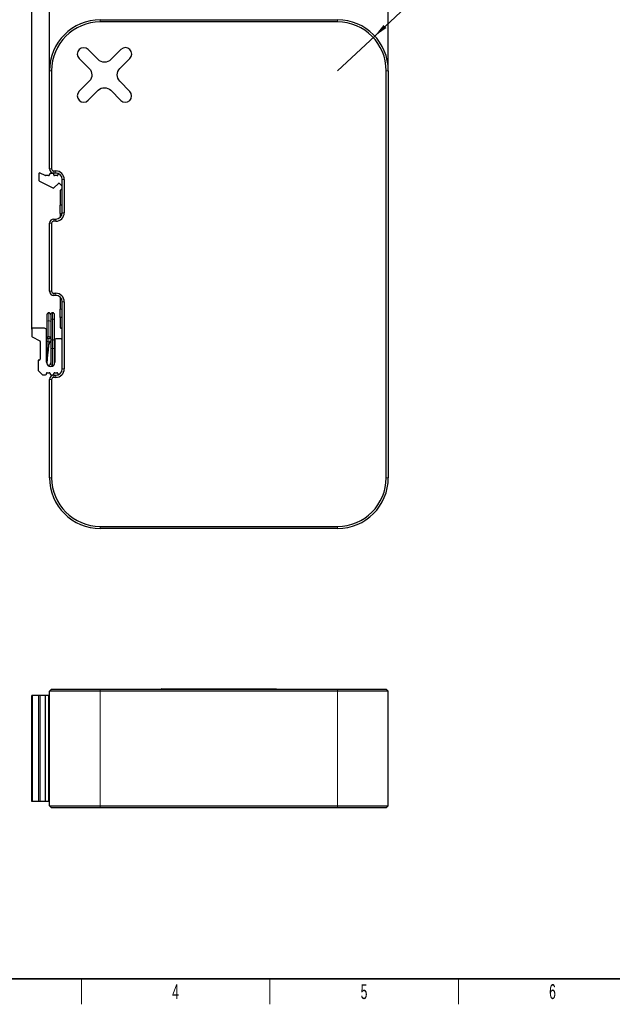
# Model space of a CAD drawing. Header units: millimetres. Extents: x 16 to 581, y 2 to 418.
# Tile 2 of 8: x 156 to 296, y 6 to 238. Entities that reach past the tile are written whole.
import ezdxf

# ---------------------------------------------------------------- set-up
doc = ezdxf.new("R2010")
doc.units = ezdxf.units.MM
doc.layers.add('SLD-0', color=7, linetype='Continuous')
doc.styles.add('SLDTEXTSTYLE0', font='TXT', dxfattribs={"width": 0.605})
doc.dimstyles.new('SLDDIMSTYLE0', dxfattribs={"dimtxt": 3.5, "dimasz": 3.302, "dimexe": 0, "dimexo": 0.0625, "dimgap": 0.875, "dimtad": 1, "dimrnd": 1e-09, "dimzin": 12, "dimdsep": 46, "dimtxsty": 'SLDTEXTSTYLE0', "dimsah": 1, "dimcen": 0.09, "dimadec": 0, "dimazin": 3, "dimtfac": 1, "dimtofl": 0, "dimtmove": 0, "dimatfit": 3, "dimfxl": 1, "dimfrac": 2, "dimtolj": 1, "dimtzin": 12, "dimarcsym": 0})
doc.dimstyles.new('SLDDIMSTYLE1', dxfattribs={"dimtxt": 3.5, "dimasz": 3.302, "dimexe": 0, "dimexo": 0.0625, "dimgap": 0.875, "dimtad": 0, "dimtih": 1, "dimtoh": 1, "dimrnd": 1e-09, "dimzin": 12, "dimdsep": 46, "dimtxsty": 'SLDTEXTSTYLE0', "dimsah": 1, "dimcen": 0, "dimadec": 0, "dimazin": 3, "dimtfac": 1, "dimtofl": 0, "dimtmove": 0, "dimatfit": 3, "dimfxl": 1, "dimfrac": 2, "dimtolj": 1, "dimtzin": 12, "dimarcsym": 0})

# ---------------------------------------------------------------- blocks, each defined once
blk = doc.blocks.new('_D')
at = {"layer": 'SLD-0', "color": 7}
for p, q in [((158.76, 165.26), (158.76, 259.21)), ((158.76, 258.21), (242.96, 258.21)), ((242.96, 226.21), (242.96, 259.21))]:
    blk.add_line(p, q, dxfattribs=at)
for points in [[(158.76, 258.21), (162.06, 257.7), (162.06, 258.72)], [(242.96, 258.21), (239.66, 258.72), (239.66, 257.7)]]:
    blk.add_solid(points, dxfattribs=at)
at = {"layer": 'SLD-0', "color": 7, "insert": (196.18, 262.72), "char_height": 3.5, "attachment_point": 1, "style": 'SLDTEXTSTYLE0'}
blk.add_mtext('84,2', dxfattribs=at)
blk = doc.blocks.new('_D_1')
at = {"layer": 'SLD-0', "color": 7}
for p, q in [((162.96, 226.21), (162.96, 249.21)), ((242.96, 226.21), (242.96, 249.21)), ((162.96, 248.21), (242.96, 248.21))]:
    blk.add_line(p, q, dxfattribs=at)
for points in [[(162.96, 248.21), (166.26, 247.7), (166.26, 248.72)], [(242.96, 248.21), (239.66, 248.72), (239.66, 247.7)]]:
    blk.add_solid(points, dxfattribs=at)
at = {"layer": 'SLD-0', "color": 7, "insert": (200.29, 252.72), "char_height": 3.5, "attachment_point": 1, "style": 'SLDTEXTSTYLE0'}
blk.add_mtext('80', dxfattribs=at)
blk = doc.blocks.new('_D_2')
at = {"layer": 'SLD-0', "color": 7}
for p, q in [((239.75, 234.38), (249.97, 243.88)), ((249.97, 243.88), (260.04, 243.88)), ((230.96, 226.21), (239.75, 234.38))]:
    blk.add_line(p, q, dxfattribs=at)
blk.add_solid([(239.75, 234.38), (242.51, 236.26), (241.82, 237)], dxfattribs=at)
at = {"layer": 'SLD-0', "color": 7, "insert": (251.22, 248.39), "char_height": 3.5, "attachment_point": 1, "style": 'SLDTEXTSTYLE0'}
blk.add_mtext('R12', dxfattribs=at)

msp = doc.modelspace()

# ---------------------------------------------------------------- linework, layer by layer
at = {"color": 7, "linetype": 'Continuous', "lineweight": 25}
for p, q in [((174.96, 238.211), (230.96, 238.211)), ((230.96, 237.711), (174.96, 237.711)), ((174.455, 228.824), (172.087, 231.192)), ((179.827, 231.198), (177.451, 228.826)), ((169.972, 229.077), (172.34, 226.709)), ((179.581, 226.71), (181.948, 229.078)), ((162.96, 203.061), (162.96, 226.211)), ((163.46, 226.211), (163.46, 203.061)), ((242.46, 130.211), (242.46, 226.211)), ((242.96, 226.211), (242.96, 130.211)), ((172.345, 223.716), (169.972, 221.343)), ((181.906, 221.307), (179.578, 223.712)), ((172.093, 219.222), (174.465, 221.595)), ((177.457, 221.592), (179.785, 219.186)), ((161.918, 201.482), (160.749, 202.066)), ((163.96, 202.561), (164.46, 202.561)), ((164.46, 202.061), (163.96, 202.061)), ((160.46, 201.887), (160.46, 200.334)), ((160.57, 200.155), (163.791, 198.545)), ((162.76, 201.461), (162.007, 201.461)), ((162.96, 201.761), (162.96, 201.661)), ((163.76, 201.961), (163.16, 201.961)), ((163.96, 201.661), (163.96, 201.761)), ((164.76, 201.461), (164.16, 201.461)), ((164.96, 201.761), (164.96, 201.661)), ((165.96, 192.711), (165.96, 200.561)), ((166.46, 200.561), (166.46, 192.711)), ((164.021, 198.583), (165.061, 199.622)), ((165.344, 199.622), (165.96, 199.006)), ((165.46, 197.817), (165.46, 194.487)), ((165.96, 198.4), (165.518, 197.959)), ((165.96, 194.487), (165.46, 194.487)), ((165.46, 192.487), (165.46, 194.487)), ((163.96, 191.211), (164.46, 191.211)), ((164.46, 190.711), (163.96, 190.711)), ((165.46, 192.487), (165.46, 191.593)), ((162.96, 174.211), (162.96, 190.211)), ((163.46, 190.211), (163.46, 174.211)), ((163.96, 173.711), (164.46, 173.711)), ((164.46, 173.211), (163.96, 173.211)), ((165.46, 172.829), (165.46, 169.987)), ((165.46, 167.987), (165.46, 169.987)), ((165.96, 155.861), (165.96, 171.711)), ((166.46, 171.711), (166.46, 155.861)), ((162.36, 168.644), (162.36, 167.041)), ((163.26, 168.644), (163.26, 167.386)), ((163.26, 167.386), (163.26, 162.493)), ((164.16, 167.386), (164.16, 168.644)), ((164.16, 162.493), (164.16, 167.386)), ((165.46, 167.987), (165.46, 165.661)), ((165.96, 167.987), (165.46, 167.987)), ((158.76, 165.261), (158.76, 163.584)), ((161.76, 165.461), (158.96, 165.461)), ((162.26, 157.461), (162.26, 164.961)), ((162.36, 167.041), (162.36, 163.244)), ((165.66, 165.461), (165.76, 165.461)), ((158.87, 163.405), (160.649, 162.516)), ((162.36, 163.244), (162.36, 162.493)), ((164.26, 162.761), (164.26, 157.461)), ((165.76, 162.961), (164.46, 162.961)), ((160.76, 162.337), (160.76, 158.161)), ((162.36, 162.493), (162.36, 160.694)), ((162.36, 160.694), (162.36, 157.144)), ((163.26, 162.493), (163.26, 160.694)), ((163.26, 160.694), (163.26, 157.144)), ((164.16, 160.694), (164.16, 162.493)), ((164.16, 157.144), (164.16, 160.694)), ((160.56, 157.961), (160.46, 157.961)), ((160.26, 157.761), (160.26, 155.604)), ((162.36, 157.164), (162.36, 157.144)), ((160.318, 155.463), (161.262, 154.519)), ((161.403, 154.461), (162.021, 154.461)), ((162.221, 154.661), (162.221, 154.761)), ((162.421, 154.961), (162.921, 154.961)), ((162.96, 130.211), (162.96, 153.361)), ((163.121, 154.761), (163.121, 154.661)), ((163.321, 154.461), (163.821, 154.461)), ((163.46, 153.361), (163.46, 130.211)), ((163.96, 154.361), (164.46, 154.361)), ((164.46, 153.861), (163.96, 153.861)), ((164.021, 154.661), (164.021, 154.761)), ((164.221, 154.961), (164.721, 154.961)), ((164.921, 154.761), (164.921, 154.661)), ((174.96, 118.711), (230.96, 118.711)), ((230.96, 118.211), (174.96, 118.211)), ((162.96, 79.832), (163.46, 80.332)), ((174.96, 79.832), (162.96, 79.832)), ((162.96, 52.832), (162.96, 79.832)), ((163.46, 80.332), (174.96, 80.332)), ((174.96, 80.332), (230.96, 80.332)), ((230.96, 79.832), (174.96, 79.832)), ((189.46, 80.432), (189.36, 80.332)), ((189.46, 80.432), (203.064, 80.432)), ((203.064, 80.432), (216.46, 80.432)), ((216.56, 80.332), (216.46, 80.432)), ((230.96, 80.332), (242.46, 80.332)), ((242.96, 79.832), (230.96, 79.832)), ((242.96, 79.832), (242.46, 80.332)), ((242.96, 52.832), (242.96, 79.832)), ((158.76, 53.832), (158.76, 78.832)), ((158.96, 78.832), (158.76, 78.832)), ((160.46, 78.832), (158.96, 78.832)), ((160.46, 53.832), (160.46, 78.832)), ((160.749, 78.832), (160.46, 78.832)), ((161.918, 78.832), (160.749, 78.832)), ((162.007, 78.832), (161.918, 78.832)), ((162.76, 78.832), (162.007, 78.832)), ((162.96, 78.832), (162.76, 78.832)), ((158.96, 53.832), (158.76, 53.832)), ((160.46, 53.832), (158.96, 53.832)), ((160.749, 53.832), (160.46, 53.832)), ((161.918, 53.832), (160.749, 53.832)), ((162.007, 53.832), (161.918, 53.832)), ((162.76, 53.832), (162.007, 53.832)), ((162.96, 53.832), (162.76, 53.832)), ((162.96, 52.832), (174.96, 52.832)), ((163.46, 52.332), (162.96, 52.832)), ((174.96, 52.332), (163.46, 52.332)), ((174.96, 52.832), (230.96, 52.832)), ((230.96, 52.332), (174.96, 52.332)), ((230.96, 52.832), (242.96, 52.832)), ((242.46, 52.332), (230.96, 52.332)), ((242.96, 52.832), (242.46, 52.332))]:
    msp.add_line(p, q, dxfattribs=at)
at = {"color": 7, "linetype": 'Continuous', "lineweight": 18}
for p, q in [((174.96, 238.211), (174.96, 237.711)), ((230.96, 238.211), (230.96, 237.711)), ((163.46, 226.211), (162.96, 226.211)), ((242.96, 226.211), (242.46, 226.211)), ((163.46, 203.061), (162.96, 203.061)), ((163.96, 202.561), (163.96, 202.061)), ((164.46, 202.561), (164.46, 202.061)), ((166.46, 200.561), (165.96, 200.561)), ((163.96, 190.711), (163.96, 191.211)), ((164.46, 190.711), (164.46, 191.211)), ((165.943, 192.487), (165.46, 192.487)), ((166.46, 192.711), (165.96, 192.711)), ((163.46, 190.211), (162.96, 190.211)), ((163.46, 174.211), (162.96, 174.211)), ((163.96, 173.711), (163.96, 173.211)), ((164.46, 173.711), (164.46, 173.211)), ((165.46, 169.987), (165.96, 169.987)), ((165.96, 171.711), (166.46, 171.711)), ((162.81, 167.208), (162.81, 169.094)), ((163.71, 169.094), (163.71, 167.614)), ((163.71, 167.614), (163.71, 162.721)), ((162.81, 163.411), (162.81, 167.208)), ((162.81, 163.077), (162.81, 162.265)), ((163.71, 162.721), (163.71, 160.694)), ((162.36, 160.694), (162.662, 160.694)), ((162.81, 162.265), (162.81, 161.862)), ((163.26, 160.694), (163.71, 160.694)), ((163.71, 160.694), (164.16, 160.694)), ((163.71, 160.694), (163.71, 156.694)), ((165.96, 155.861), (166.46, 155.861)), ((162.96, 153.361), (163.46, 153.361)), ((163.96, 154.361), (163.96, 153.861)), ((164.46, 154.361), (164.46, 153.861)), ((162.96, 130.211), (163.46, 130.211)), ((242.96, 130.211), (242.46, 130.211)), ((174.96, 118.211), (174.96, 118.711)), ((230.96, 118.211), (230.96, 118.711)), ((174.96, 79.832), (174.96, 80.332)), ((174.96, 52.832), (174.96, 79.832)), ((203.064, 80.432), (203.065, 80.332)), ((230.96, 79.832), (230.96, 80.332)), ((230.96, 52.832), (230.96, 79.832)), ((158.96, 53.832), (158.96, 78.832)), ((160.749, 53.832), (160.749, 78.832)), ((161.918, 53.832), (161.918, 78.832)), ((162.007, 53.832), (162.007, 78.832)), ((162.76, 53.832), (162.76, 78.832)), ((174.96, 52.832), (174.96, 52.332)), ((230.96, 52.832), (230.96, 52.332)), ((170.5, 6), (170.5, 12)), ((215, 6), (215, 12)), ((259.5, 6), (259.5, 12))]:
    msp.add_line(p, q, dxfattribs=at)
at = {"color": 7, "linetype": 'Continuous', "lineweight": 35}
msp.add_line((37, 12), (571, 12), dxfattribs=at)
at = {"color": 7, "linetype": 'Continuous', "lineweight": 18, "flags": 128}
for points in [[(163.26, 167.386), (163.294, 167.474), (163.392, 167.548), (163.538, 167.597), (163.71, 167.614)], [(163.71, 167.614), (163.882, 167.597), (164.028, 167.548), (164.126, 167.474), (164.16, 167.386)], [(162.81, 167.208), (162.638, 167.196), (162.492, 167.16), (162.394, 167.105), (162.36, 167.041)], [(163.26, 167.041), (163.226, 167.105), (163.128, 167.16), (162.982, 167.196), (162.81, 167.208)], [(163.26, 162.493), (163.294, 162.58), (163.392, 162.654), (163.538, 162.704), (163.71, 162.721)], [(163.71, 162.721), (163.882, 162.704), (164.028, 162.654), (164.126, 162.58), (164.16, 162.493)], [(162.36, 162.493), (162.394, 162.406), (162.492, 162.332), (162.638, 162.282), (162.81, 162.265)], [(162.81, 162.265), (162.982, 162.282), (163.128, 162.332), (163.226, 162.406), (163.26, 162.493)]]:
    msp.add_lwpolyline(points, dxfattribs=at)
at = {"color": 7, "linetype": 'Continuous', "lineweight": 25, "flags": 128}
for points in [[(162.81, 163.411), (162.638, 163.399), (162.492, 163.363), (162.394, 163.308), (162.36, 163.244), (162.394, 163.18), (162.492, 163.126), (162.638, 163.09), (162.81, 163.077)], [(162.81, 163.077), (162.982, 163.09), (163.128, 163.126), (163.226, 163.18), (163.26, 163.244), (163.226, 163.308), (163.128, 163.363), (162.982, 163.399), (162.81, 163.411)]]:
    msp.add_lwpolyline(points, dxfattribs=at)
at = {"color": 7, "linetype": 'Continuous', "lineweight": 25}
for centre, radius, start, end in [((174.96, 226.211), 12, 90, 180), ((174.96, 226.211), 11.5, 90, 180), ((230.96, 226.211), 12, 0, 90), ((230.96, 226.211), 11.5, 0, 90), ((160.66, 201.887), 0.2, 63.43495, 180), ((163.96, 203.061), 1, 180, 270), ((163.96, 203.061), 0.5, 180, 270), ((164.46, 200.561), 2, 0, 90), ((164.46, 200.561), 1.5, 0, 90), ((160.66, 200.334), 0.2, 180, 243.43495), ((162.007, 201.661), 0.2, 243.43495, 270), ((162.76, 201.661), 0.2, 270, 0), ((163.16, 201.761), 0.2, 90, 180), ((163.76, 201.761), 0.2, 0, 90), ((164.16, 201.661), 0.2, 180, 270), ((164.76, 201.661), 0.2, 270, 0), ((165.16, 201.761), 0.2, 119.48713, 180), ((163.88, 198.724), 0.2, 243.43495, 315), ((165.202, 199.481), 0.2, 45, 135), ((165.66, 197.817), 0.2, 135, 180), ((163.96, 190.211), 1, 90, 180), ((163.96, 190.211), 0.5, 90, 180), ((164.46, 192.711), 2, 270, 0), ((164.46, 192.711), 1.5, 270, 0), ((163.96, 174.211), 1, 180, 270), ((163.96, 174.211), 0.5, 180, 270), ((164.46, 171.711), 2, 0, 90), ((164.46, 171.711), 1.5, 0, 90), ((162.81, 168.644), 0.45, 90, 180), ((162.81, 168.644), 0.45, 0, 90), ((163.71, 168.644), 0.45, 90, 180), ((163.71, 168.644), 0.45, 0, 90), ((158.96, 165.261), 0.2, 90, 180), ((161.76, 164.961), 0.5, 0, 90), ((165.66, 165.661), 0.2, 180, 270), ((165.76, 165.261), 0.2, 0, 90), ((158.96, 163.584), 0.2, 180, 243.43495), ((164.46, 162.761), 0.2, 90, 180), ((165.76, 163.161), 0.2, 270, 0), ((160.56, 162.337), 0.2, 0, 63.43495), ((160.46, 157.761), 0.2, 90, 180), ((160.56, 158.161), 0.2, 270, 0), ((160.46, 155.604), 0.2, 180, 225), ((163.26, 157.461), 1, 180, 0), ((162.81, 157.144), 0.45, 180, 269.99343), ((163.71, 157.144), 0.45, 180, 270), ((163.71, 157.144), 0.45, 270, 0), ((164.46, 155.861), 1.5, 270, 0), ((164.46, 155.861), 2, 270, 0), ((161.403, 154.661), 0.2, 225, 270), ((162.021, 154.661), 0.2, 270, 0), ((162.421, 154.761), 0.2, 90, 180), ((162.921, 154.761), 0.2, 0, 90), ((163.96, 153.361), 1, 90, 180), ((163.321, 154.661), 0.2, 180, 270), ((163.96, 153.361), 0.5, 90, 180), ((163.821, 154.661), 0.2, 270, 0), ((164.221, 154.761), 0.2, 90, 180), ((164.721, 154.761), 0.2, 0, 90), ((165.121, 154.661), 0.2, 180, 246.33037), ((174.96, 130.211), 12, 180, 270), ((174.96, 130.211), 11.5, 180, 270), ((230.96, 130.211), 12, 270, 0), ((230.96, 130.211), 11.5, 270, 0)]:
    msp.add_arc(centre, radius, start, end, dxfattribs=at)
for points in [[(169.966, 231.198), (169.382, 230.612), (169.385, 229.661), (169.972, 229.077)], [(172.087, 231.192), (171.503, 231.779), (170.553, 231.782), (169.966, 231.198)], [(181.948, 231.198), (181.363, 231.783), (180.413, 231.784), (179.827, 231.198)], [(181.948, 229.078), (182.533, 229.663), (182.534, 230.612), (181.948, 231.198)], [(177.451, 228.826), (176.623, 227.999), (175.281, 227.997), (174.455, 228.824)], [(172.34, 226.709), (173.166, 225.883), (173.168, 224.543), (172.345, 223.716)], [(179.578, 223.712), (178.751, 224.54), (178.755, 225.884), (179.581, 226.71)], [(169.972, 221.343), (169.386, 220.757), (169.387, 219.807), (169.972, 219.223)], [(174.465, 221.595), (175.281, 222.409), (176.629, 222.381), (177.457, 221.592)], [(181.906, 219.186), (182.492, 219.773), (182.492, 220.721), (181.906, 221.307)], [(169.972, 219.223), (170.558, 218.636), (171.507, 218.636), (172.093, 219.222)], [(179.785, 219.186), (180.371, 218.601), (181.321, 218.602), (181.906, 219.186)]]:
    msp.add_open_spline(points, degree=3, dxfattribs=at)
at = {"color": 7, "linetype": 'Continuous', "lineweight": 18}
msp.add_open_spline([(162.811, 161.844), (162.792, 161.848), (162.773, 161.79), (162.736, 161.562), (162.717, 161.39), (162.679, 160.96), (162.661, 160.702), (162.623, 160.136), (162.604, 159.829), (162.567, 159.214), (162.548, 158.906), (162.511, 158.335), (162.492, 158.072), (162.454, 157.632), (162.436, 157.455), (162.398, 157.213), (162.379, 157.148), (162.361, 157.144)], degree=3, knots=[0, 0, 0, 0, 0.125, 0.125, 0.25, 0.25, 0.375, 0.375, 0.5, 0.5, 0.625, 0.625, 0.75, 0.75, 0.875, 0.875, 1, 1, 1, 1], dxfattribs=at)
at = {"color": 7, "linetype": 'Continuous', "lineweight": 25}
for points, knots in [([(163.26, 162.294), (163.197, 162.283), (163.064, 162.26), (162.887, 162.051), (162.798, 161.717), (162.725, 161.22), (162.672, 160.731), (162.625, 160.151), (162.599, 159.735), (162.586, 159.522)], [0, 0, 0, 0, 0.094344, 0.1969203, 0.4269489, 0.5565854, 0.6957484, 0.8437336, 1, 1, 1, 1]), ([(163.26, 162.294), (163.185, 162.294), (163.111, 162.275), (162.986, 162.208), (162.937, 162.162), (162.865, 162.066), (162.842, 162.016), (162.815, 161.924), (162.811, 161.882), (162.811, 161.844)], [0, 0, 0, 0, 0.25, 0.25, 0.5, 0.5, 0.75, 0.75, 1, 1, 1, 1]), ([(162.81, 156.694), (162.873, 156.706), (163.005, 156.73), (163.171, 156.915), (163.225, 157.152), (163.26, 157.308)], [0, 0, 0, 0, 0.2407953, 0.5026019, 1, 1, 1, 1])]:
    msp.add_open_spline(points, degree=3, knots=knots, dxfattribs=at)

# ---------------------------------------------------------------- texts
at = {"color": 7, "linetype": 'Continuous', "lineweight": 0, "char_height": 3.5, "attachment_point": 2, "style": 'SLDTEXTSTYLE0'}
for s, insert in [('4', (192.728, 10.743)), ('5', (237.228, 10.743)), ('6', (281.728, 10.743))]:
    msp.add_mtext(s, dxfattribs=dict(at, insert=insert))

# ---------------------------------------------------------------- dimensions: what is measured, and where the dimension line sits
at = {"layer": 'SLD-0', "color": 7}
for base, p1, picture, middle in [((242.96, 258.211), (158.76, 165.261), '_D', (200.86, 258.211)), ((242.96, 248.211), (162.96, 226.211), '_D_1', (202.96, 248.211))]:
    dim = msp.add_linear_dim(base=base, p1=p1, p2=(242.96, 226.211), dimstyle='SLDDIMSTYLE0', dxfattribs=at)
    dim.commit()
    dim.dimension.update_dxf_attribs({"geometry": picture, "text_midpoint": middle, "dimtype": 160})
dim = msp.add_radius_dim(center=(230.96, 226.211), mpoint=(239.749, 234.381), dimstyle='SLDDIMSTYLE1', dxfattribs=at)
dim.commit()
dim.dimension.update_dxf_attribs({"geometry": '_D_2', "text_midpoint": (255.626, 246.567), "dimtype": 164})

doc.saveas('drawing.dxf')
